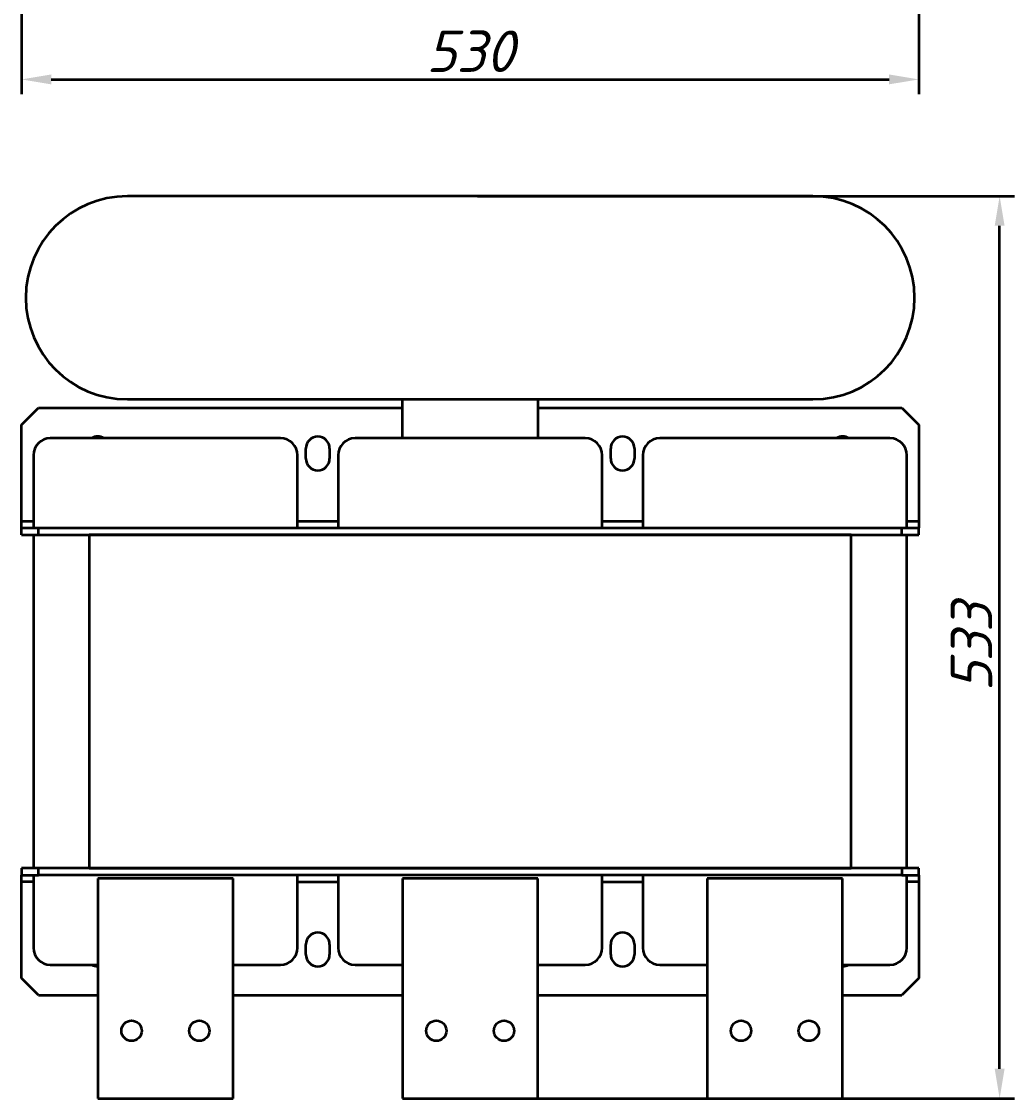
# Model space of a CAD drawing. Header units: millimetres. Extents: x 483 to 2128, y -654 to 1210.
# Tile 1 of 5: x 545 to 1131, y -654 to -18. Entities that reach past the tile are written whole.
import ezdxf

# ---------------------------------------------------------------- set-up
doc = ezdxf.new("R2010")
doc.units = ezdxf.units.MM
doc.layers.get('Defpoints').update_dxf_attribs({"lineweight": 25})
doc.layers.add('Осн_СБ', color=7, linetype='Continuous', lineweight=50)
doc.styles.add('ГОСТ', font='isocpeui.ttf')
doc.dimstyles.new('ISO-25', dxfattribs={"dimtxt": 3.5, "dimasz": 2.5, "dimexe": 1.25, "dimexo": 0.625, "dimtad": 1, "dimdec": 0, "dimtxsty": 'ГОСТ', "dimcen": 2.5, "dimclrd": 256, "dimclre": 256, "dimclrt": 256, "dimadec": 0, "dimazin": 0, "dimtfac": 1, "dimtdec": 0, "dimtmove": 0, "dimatfit": 3, "dimfxl": 1, "dimlwd": -1, "dimlwe": -1, "dimarcsym": 0})

# ---------------------------------------------------------------- blocks, each defined once
blk = doc.blocks.new('*D332')
at = {"layer": 'Defpoints', "color": 0, "transparency": 16777216}
for p in [(809.62, -120.7), (1122.39, -120.7), (809.62, -653.7)]:
    blk.add_point(p, dxfattribs=at)
at = {"layer": 'Осн_СБ', "transparency": 16777216}
for p, q in [((813.99, -120.7), (1131.14, -120.7)), ((1122.39, -636.2), (1122.39, -138.2)), ((813.99, -653.7), (1131.14, -653.7))]:
    blk.add_line(p, q, dxfattribs=at)
for points in [[(1119.48, -138.2), (1125.31, -138.2), (1122.39, -120.7)], [(1119.48, -636.2), (1125.31, -636.2), (1122.39, -653.7)]]:
    blk.add_solid(points, dxfattribs=at)
at = {"layer": 'Осн_СБ', "transparency": 16777216, "insert": (1105.77, -387.2), "char_height": 24.5, "attachment_point": 5, "rotation": 90, "style": 'ГОСТ'}
blk.add_mtext('533', dxfattribs=at)
blk = doc.blocks.new('*D333')
at = {"layer": 'Defpoints', "color": 0, "transparency": 16777216}
for p in [(544.62, 452.25), (1074.62, 452.25), (1074.62, -51.72)]:
    blk.add_point(p, dxfattribs=at)
at = {"layer": 'Осн_СБ', "transparency": 16777216}
for p, q in [((544.62, 447.87), (544.62, -60.47)), ((1074.62, 447.87), (1074.62, -60.47)), ((562.12, -51.72), (1057.12, -51.72))]:
    blk.add_line(p, q, dxfattribs=at)
for points in [[(562.12, -48.8), (562.12, -54.63), (544.62, -51.72)], [(1057.12, -48.8), (1057.12, -54.63), (1074.62, -51.72)]]:
    blk.add_solid(points, dxfattribs=at)
at = {"layer": 'Осн_СБ', "transparency": 16777216, "insert": (809.62, -35.09), "char_height": 24.5, "attachment_point": 5, "style": 'ГОСТ'}
blk.add_mtext('530', dxfattribs=at)

msp = doc.modelspace()

# ---------------------------------------------------------------- linework, layer by layer
at = {"layer": 'Осн_СБ'}
for p, q in [((1012.12, -120.7), (607.12, -120.7)), ((607.12, -240.7), (1012.12, -240.7)), ((769.62, -263.7), (769.62, -240.7)), ((849.62, -240.7), (849.62, -263.7)), ((544.62, -255.7), (554.62, -245.7)), ((554.62, -245.7), (769.62, -245.7)), ((849.62, -245.7), (1064.62, -245.7)), ((1064.62, -245.7), (1074.62, -255.7)), ((544.62, -312.7), (544.62, -255.7)), ((1074.62, -255.7), (1074.62, -312.7)), ((697.62, -263.7), (561.62, -263.7)), ((877.62, -263.7), (741.62, -263.7)), ((1057.62, -263.7), (921.62, -263.7)), ((712.62, -275.7), (712.62, -269.7)), ((726.62, -269.7), (726.62, -275.7)), ((892.62, -275.7), (892.62, -269.7)), ((906.62, -269.7), (906.62, -275.7)), ((551.62, -273.7), (551.62, -316.7)), ((707.62, -316.7), (707.62, -273.7)), ((731.62, -273.7), (731.62, -316.7)), ((887.62, -316.7), (887.62, -273.7)), ((911.62, -273.7), (911.62, -316.7)), ((1067.62, -316.7), (1067.62, -273.7)), ((544.62, -316.7), (544.62, -312.7)), ((544.62, -312.7), (551.62, -312.7)), ((544.62, -316.7), (554.62, -316.7)), ((544.62, -320.7), (544.62, -316.7)), ((554.62, -316.7), (1064.62, -316.7)), ((554.62, -320.7), (554.62, -316.7)), ((707.62, -312.7), (731.62, -312.7)), ((887.62, -312.7), (911.62, -312.7)), ((1064.62, -316.7), (1074.62, -316.7)), ((1064.62, -320.7), (1064.62, -316.7)), ((1067.62, -312.7), (1074.62, -312.7)), ((1074.62, -312.7), (1074.62, -316.7)), ((1074.62, -320.7), (1074.62, -316.7)), ((544.62, -320.7), (554.62, -320.7)), ((551.62, -320.7), (551.62, -517.7)), ((554.62, -320.7), (1064.62, -320.7)), ((584.62, -320.7), (584.62, -517.7)), ((1034.62, -320.7), (584.62, -320.7)), ((1034.62, -517.7), (1034.62, -320.7)), ((1064.62, -320.7), (1074.62, -320.7)), ((1067.62, -517.7), (1067.62, -320.7)), ((554.62, -517.7), (544.62, -517.7)), ((544.62, -517.7), (544.62, -521.7)), ((554.62, -521.7), (554.62, -517.7)), ((1064.62, -517.7), (554.62, -517.7)), ((584.62, -517.7), (1034.62, -517.7)), ((1074.62, -517.7), (1064.62, -517.7)), ((1064.62, -517.7), (1064.62, -521.7)), ((1074.62, -521.7), (1074.62, -517.7)), ((544.62, -525.7), (544.62, -521.7)), ((544.62, -521.7), (554.62, -521.7)), ((544.62, -582.7), (544.62, -525.7)), ((551.62, -525.7), (544.62, -525.7)), ((551.62, -521.7), (551.62, -564.7)), ((1064.62, -521.7), (554.62, -521.7)), ((589.62, -523.7), (589.62, -653.7)), ((669.62, -523.7), (589.62, -523.7)), ((669.62, -653.7), (669.62, -523.7)), ((707.62, -564.7), (707.62, -521.7)), ((707.62, -525.7), (731.62, -525.7)), ((731.62, -521.7), (731.62, -564.7)), ((769.62, -523.7), (769.62, -653.7)), ((849.62, -523.7), (769.62, -523.7)), ((849.62, -653.7), (849.62, -523.7)), ((887.62, -564.7), (887.62, -521.7)), ((887.62, -525.7), (911.62, -525.7)), ((911.62, -521.7), (911.62, -564.7)), ((949.62, -523.7), (949.62, -653.7)), ((1029.62, -523.7), (949.62, -523.7)), ((1029.62, -653.7), (1029.62, -523.7)), ((1064.62, -521.7), (1074.62, -521.7)), ((1067.62, -564.7), (1067.62, -521.7)), ((1074.62, -525.7), (1067.62, -525.7)), ((1074.62, -521.7), (1074.62, -525.7)), ((1074.62, -525.7), (1074.62, -582.7)), ((712.62, -568.7), (712.62, -562.7)), ((726.62, -562.7), (726.62, -568.7)), ((892.62, -568.7), (892.62, -562.7)), ((906.62, -562.7), (906.62, -568.7)), ((561.62, -574.7), (589.62, -574.7)), ((669.62, -574.7), (697.62, -574.7)), ((741.62, -574.7), (769.62, -574.7)), ((849.62, -574.7), (877.62, -574.7)), ((921.62, -574.7), (949.62, -574.7)), ((1029.62, -574.7), (1057.62, -574.7)), ((554.62, -592.7), (544.62, -582.7)), ((1074.62, -582.7), (1064.62, -592.7)), ((554.62, -592.7), (589.62, -592.7)), ((669.62, -592.7), (769.62, -592.7)), ((849.62, -592.7), (949.62, -592.7)), ((1029.62, -592.7), (1064.62, -592.7)), ((589.62, -653.7), (669.62, -653.7)), ((769.62, -653.7), (849.62, -653.7)), ((949.62, -653.7), (1029.62, -653.7))]:
    msp.add_line(p, q, dxfattribs=at)
for centre in [(609.62, -613.7), (649.62, -613.7), (789.62, -613.7), (829.62, -613.7), (969.62, -613.7), (1009.62, -613.7)]:
    msp.add_circle(centre, 6, dxfattribs=at)
for centre, radius, start, end in [((607.12, -180.7), 60, 90, 270), ((1012.12, -180.7), 60, 270, 90), ((561.62, -273.7), 10, 90, 180), ((589.62, -269.7), 7, 58.99728, 121.00272), ((697.62, -273.7), 10, 0, 90), ((719.62, -269.7), 7, 0, 180), ((741.62, -273.7), 10, 90, 180), ((877.62, -273.7), 10, 0, 90), ((899.62, -269.7), 7, 0, 180), ((921.62, -273.7), 10, 90, 180), ((1029.62, -269.7), 7, 58.99728, 121.00272), ((1057.62, -273.7), 10, 0, 90), ((719.62, -275.7), 7, 180, 0), ((899.62, -275.7), 7, 180, 0), ((719.62, -562.7), 7, 0, 180), ((899.62, -562.7), 7, 0, 180), ((561.62, -564.7), 10, 180, 270), ((697.62, -564.7), 10, 270, 0), ((741.62, -564.7), 10, 180, 270), ((877.62, -564.7), 10, 270, 0), ((921.62, -564.7), 10, 180, 270), ((1057.62, -564.7), 10, 270, 0), ((719.62, -568.7), 7, 180, 0), ((899.62, -568.7), 7, 180, 0), ((589.62, -568.7), 7, 238.99728, 270), ((1029.62, -568.7), 7, 270, 301.00272)]:
    msp.add_arc(centre, radius, start, end, dxfattribs=at)

# ---------------------------------------------------------------- dimensions: what is measured, and where the dimension line sits
dim = msp.add_linear_dim(base=(1074.62, -51.72), p1=(544.62, 452.25), p2=(1074.62, 452.25), dimstyle='ISO-25', dxfattribs=at)
dim.commit()
dim.dimension.update_dxf_attribs({"geometry": '*D333', "text_midpoint": (809.62, -35.09)})
dim = msp.add_linear_dim(base=(1122.39, -120.7), p1=(809.62, -653.7), p2=(809.62, -120.7), angle=90, dimstyle='ISO-25', dxfattribs=at)
dim.commit()
dim.dimension.update_dxf_attribs({"geometry": '*D332', "text_midpoint": (1105.77, -387.2)})

doc.saveas('drawing.dxf')
